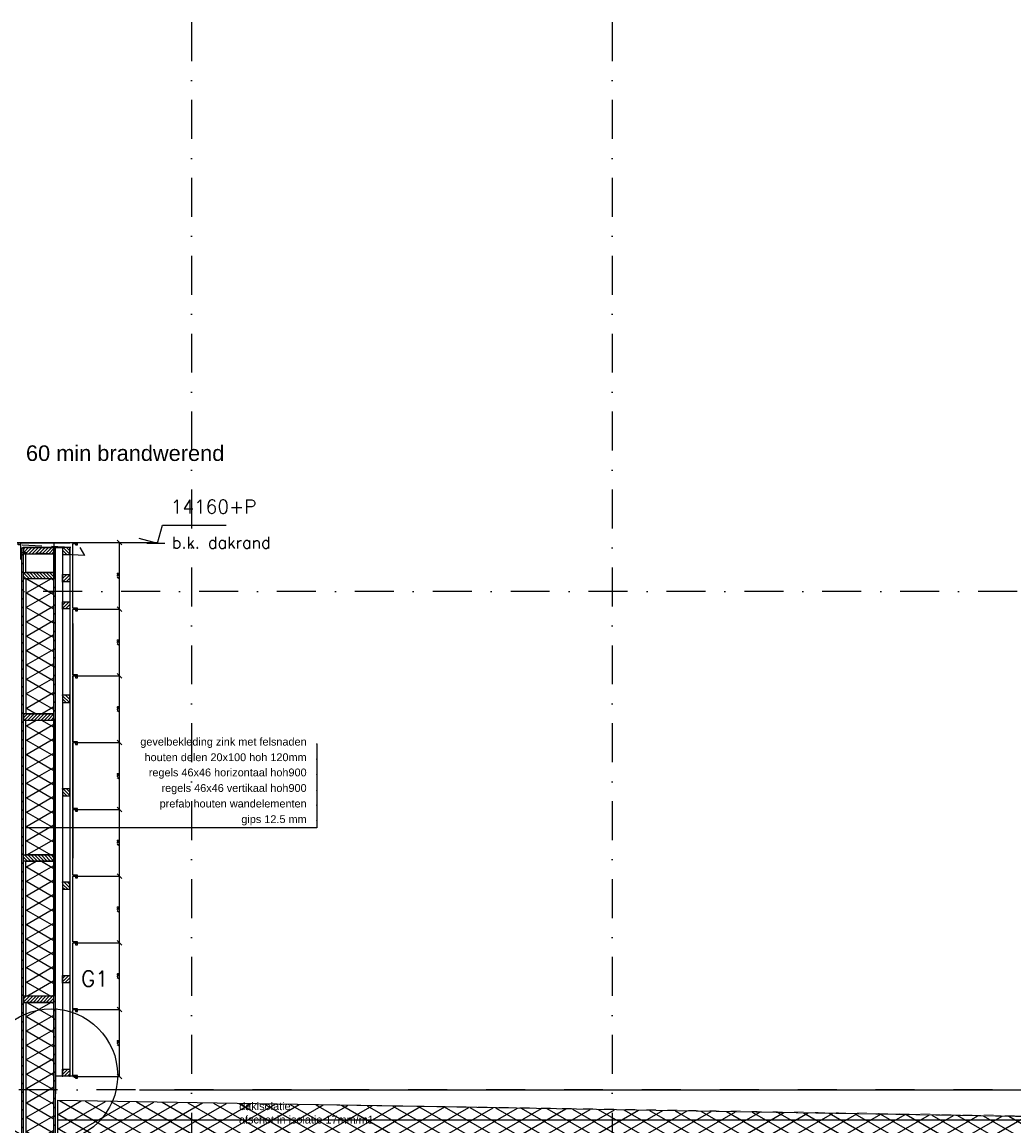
# Model space of a CAD drawing. Extents: x 0 to 317513, y 0 to 193913.
# Tile 24 of 69: x 187831 to 194198, y 102865 to 109951. Entities that reach past the tile are written whole.
import ezdxf
from ezdxf.enums import TextEntityAlignment as Align

# ---------------------------------------------------------------- set-up
doc = ezdxf.new("R2010")
doc.units = 0
doc.header["$LTSCALE"] = 20
doc.header["$MEASUREMENT"] = 0
doc.header["$PDSIZE"] = -1
for name, pattern in [('DASHDOT', [25, 12.5, -6.25, 0, -6.25]), ('DD1', [2.66667, 1.66667, -0.5, 0, -0.5]), ('HIDDEN', [9.375, 6.25, -3.125])]:
    doc.linetypes.add(name, pattern=pattern)
doc.layers.get('0').update_dxf_attribs({"linetype": 'CONTINUOUS'})
doc.layers.get('DEFPOINTS').update_dxf_attribs({"linetype": 'CONTINUOUS'})
for name, color, linetype in [('25', 7, 'CONTINUOUS'), ('_DETAILNUMMERS', 4, 'CONTINUOUS'), ('_DETAILNUMMERSTEKST', 4, 'CONTINUOUS'), ('A--01A1_ACEER', 1, 'CONTINUOUS'), ('A--A21--_F-23-', 9, 'CONTINUOUS'), ('A--A25--_F--3-', 9, 'CONTINUOUS'), ('A--A42--_F-23-', 9, 'CONTINUOUS'), ('A--L13D3_VLOEREN', 3, 'CONTINUOUS'), ('A--L13DC4_VLOEREN', 4, 'HIDDEN'), ('A--L21--', 3, 'CONTINUOUS'), ('A--L21D2_BUITENWAND', 2, 'CONTINUOUS'), ('A--L21DC1_BUITENWAND', 1, 'HIDDEN'), ('A--L25--', 7, 'CONTINUOUS'), ('A--L25--_F-23-', 7, 'CONTINUOUS'), ('A--L31A1_BUITENKOZIJN', 1, 'CONTINUOUS'), ('A--L42--', 7, 'CONTINUOUS'), ('A--L42--_F-23-', 7, 'CONTINUOUS'), ('A--M$1A-_F123-', 1, 'CONTINUOUS'), ('A--M01A1_MAATVOERING', 1, 'CONTINUOUS'), ('A--M01B1_HOOGTE_MAATV', 1, 'CONTINUOUS'), ('A--T$1A-_F123_20', 1, 'CONTINUOUS'), ('A--T01B2_HOOGTE_MAATV', 2, 'CONTINUOUS'), ('A--T01B3_HOOGTE_MAATV', 3, 'CONTINUOUS'), ('STRAMIEN', 8, 'DD1'), ('X--LR---_CP', 7, 'CONTINUOUS')]:
    doc.layers.add(name, color=color, linetype=linetype)
doc.styles.add('EB2', font='ARIAL.TTF')
doc.styles.add('HIEMSTRA', font='romans.shx')
doc.styles.add('HOOGTEXT', font='ROMANS.shx', dxfattribs={"height": 2.5})
doc.styles.add('MAATLIJN', font='ROMANS')
doc.dimstyles.new('ALFA25', dxfattribs={"dimscale": 0.3, "dimtxt": 50, "dimasz": 100, "dimexe": 0, "dimexo": 0, "dimgap": 2, "dimtad": 1, "dimdec": 0, "dimzin": 0, "dimdsep": 46, "dimtxsty": 'MAATLIJN', "dimblk1": 'OBLIQUE', "dimblk2": 'OBLIQUE', "dimsah": 1, "dimcen": 0, "dimclrd": 1, "dimclre": 1, "dimclrt": 2, "dimadec": 0, "dimazin": 0, "dimtfac": 0.75, "dimtdec": 4, "dimtix": 1, "dimtmove": 2, "dimatfit": 3, "dimldrblk": 'OBLIQUE', "dimfxl": 0, "dimtvp": 1.5, "dimtolj": 1, "dimtzin": 0, "dimarcsym": 0})

# ---------------------------------------------------------------- blocks, each defined once
blk = doc.blocks.new('*U466')
at = {"layer": 'A--A42--_F-23-', "linetype": 'Continuous'}
h = blk.add_hatch(dxfattribs=at)
h.set_pattern_fill('ALFALINE', color=256, scale=40, style=0)
h.set_pattern_definition([(45, (-187834.23, -101805.453), (-28.284271, 28.284271), [])])
h.paths.add_polyline_path([(0, 0), (-5, 0), (-5, 4769.9), (0, 4769.9), (5, 4769.9), (5, 0)])
at = {"layer": 'A--L42--_F-23-', "color": 2, "linetype": 'Continuous'}
for points in [[(0, 0), (-5, 0), (-5, 4769.9), (0, 4769.9)], [(0, 0), (5, 0), (5, 4769.9), (0, 4769.9)]]:
    blk.add_lwpolyline(points, dxfattribs=at)
blk = doc.blocks.new('*U465')
at = {"layer": 'A--A42--_F-23-', "linetype": 'Continuous'}
h = blk.add_hatch(dxfattribs=at)
h.set_pattern_fill('ALFALINE', color=256, scale=40, style=0)
h.set_pattern_definition([(45, (-188040.184, -101805.453), (-28.284271, 28.284271), [])])
h.paths.add_polyline_path([(0, 0), (-5, 0), (-5, 4771.9), (0, 4771.9), (5, 4771.9), (5, 0)])
at = {"layer": 'A--L42--_F-23-', "color": 2, "linetype": 'Continuous'}
for points in [[(0, 0), (-5, 0), (-5, 4771.9), (0, 4771.9)], [(0, 0), (5, 0), (5, 4771.9), (0, 4771.9)]]:
    blk.add_lwpolyline(points, dxfattribs=at)
blk = doc.blocks.new('NH40_196')
at = {"layer": 'A--A25--_F--3-'}
h = blk.add_hatch(dxfattribs=at)
h.set_pattern_fill('ALFALINE', color=256, scale=15, style=0, pattern_type=2)
h.set_pattern_definition([(45, (-6, 0), (-10.6066, 10.6066), [])])
h.paths.add_polyline_path([(0, 0), (0, 196), (40, 196), (40, 0)])
at = {"layer": 'A--L25--_F-23-', "color": 2, "linetype": 'Continuous'}
blk.add_lwpolyline([(0, 0), (0, 196), (40, 196), (40, 0)], close=True, dxfattribs=at)
at = {"layer": 'X--LR---_CP'}
for p in [(0, 0), (0, 0), (40, 0)]:
    blk.add_point(p, dxfattribs=at)
blk = doc.blocks.new('Q020261-')
at = {"layer": 'A--A25--_F--3-'}
h = blk.add_hatch(dxfattribs=at)
h.set_pattern_fill('ALFALINE', color=256, scale=15, style=0, pattern_type=2)
h.set_pattern_definition([(45, (0, 0), (-10.6066, 10.6066), [])])
h.paths.add_polyline_path([(0, 0), (0, 46), (46, 46), (46, 0)])
at = {"layer": 'A--L25--_F-23-', "color": 2, "linetype": 'Continuous'}
blk.add_lwpolyline([(0, 0), (0, 46), (46, 46), (46, 0)], close=True, dxfattribs=at)
at = {"layer": 'X--LR---_CP'}
for p in [(0, 0), (0, 0), (46, 0)]:
    blk.add_point(p, dxfattribs=at)
blk = doc.blocks.new('_OBLIQUE')
at = {"color": 0, "linetype": 'ByBlock'}
blk.add_line((-0.5, -0.5), (0.5, 0.5), dxfattribs=at)
blk = doc.blocks.new('*D398')
at = {"color": 1, "linetype": 'ByBlock'}
for p, q in [((195366.4, 116137.3), (195653.7, 116137.3)), ((195653.7, 115708.8), (195653.7, 116137.3)), ((195353.9, 115708.8), (195653.7, 115708.8))]:
    blk.add_line(p, q, dxfattribs=at)
at = {"layer": 'DEFPOINTS', "color": 0, "linetype": 'ByBlock'}
for p in [(195366.4, 116137.3), (195653.7, 116137.3), (195353.9, 115708.8)]:
    blk.add_point(p, dxfattribs=at)
at = {"color": 1, "linetype": 'ByBlock', "xscale": 30, "yscale": 30, "zscale": 30}
for p, rotation in [((195653.7, 116137.3), 90), ((195653.7, 115708.8), 270)]:
    blk.add_blockref('_OBLIQUE', p, dxfattribs=dict(at, rotation=rotation))
at = {"color": 2, "linetype": 'ByBlock', "insert": (195645.6, 115923.1), "char_height": 15, "attachment_point": 5, "rotation": 90, "style": 'MAATLIJN'}
blk.add_mtext('\\A1;429', dxfattribs=at)
blk = doc.blocks.new('*D399')
at = {"color": 1, "linetype": 'ByBlock'}
for p, q in [((195366.4, 115708.8), (195653.7, 115708.8)), ((195653.7, 115280.4), (195653.7, 115708.8)), ((195353.9, 115280.4), (195653.7, 115280.4))]:
    blk.add_line(p, q, dxfattribs=at)
at = {"layer": 'DEFPOINTS', "color": 0, "linetype": 'ByBlock'}
for p in [(195366.4, 115708.8), (195653.7, 115708.8), (195353.9, 115280.4)]:
    blk.add_point(p, dxfattribs=at)
at = {"color": 1, "linetype": 'ByBlock', "xscale": 30, "yscale": 30, "zscale": 30}
for p, rotation in [((195653.7, 115708.8), 90), ((195653.7, 115280.4), 270)]:
    blk.add_blockref('_OBLIQUE', p, dxfattribs=dict(at, rotation=rotation))
at = {"color": 2, "linetype": 'ByBlock', "insert": (195645.6, 115494.6), "char_height": 15, "attachment_point": 5, "rotation": 90, "style": 'MAATLIJN'}
blk.add_mtext('\\A1;429', dxfattribs=at)
blk = doc.blocks.new('*D400')
at = {"color": 1, "linetype": 'ByBlock'}
for p, q in [((195366.4, 115280.4), (195653.7, 115280.4)), ((195653.7, 114851.9), (195653.7, 115280.4)), ((195353.9, 114851.9), (195653.7, 114851.9))]:
    blk.add_line(p, q, dxfattribs=at)
at = {"layer": 'DEFPOINTS', "color": 0, "linetype": 'ByBlock'}
for p in [(195366.4, 115280.4), (195653.7, 115280.4), (195353.9, 114851.9)]:
    blk.add_point(p, dxfattribs=at)
at = {"color": 1, "linetype": 'ByBlock', "xscale": 30, "yscale": 30, "zscale": 30}
for p, rotation in [((195653.7, 115280.4), 90), ((195653.7, 114851.9), 270)]:
    blk.add_blockref('_OBLIQUE', p, dxfattribs=dict(at, rotation=rotation))
at = {"color": 2, "linetype": 'ByBlock', "insert": (195645.6, 115066.1), "char_height": 15, "attachment_point": 5, "rotation": 90, "style": 'MAATLIJN'}
blk.add_mtext('\\A1;429', dxfattribs=at)
blk = doc.blocks.new('*D401')
at = {"color": 1, "linetype": 'ByBlock'}
for p, q in [((195366.4, 114851.9), (195653.7, 114851.9)), ((195653.7, 114423.4), (195653.7, 114851.9)), ((195353.9, 114423.4), (195653.7, 114423.4))]:
    blk.add_line(p, q, dxfattribs=at)
at = {"layer": 'DEFPOINTS', "color": 0, "linetype": 'ByBlock'}
for p in [(195366.4, 114851.9), (195653.7, 114851.9), (195353.9, 114423.4)]:
    blk.add_point(p, dxfattribs=at)
at = {"color": 1, "linetype": 'ByBlock', "xscale": 30, "yscale": 30, "zscale": 30}
for p, rotation in [((195653.7, 114851.9), 90), ((195653.7, 114423.4), 270)]:
    blk.add_blockref('_OBLIQUE', p, dxfattribs=dict(at, rotation=rotation))
at = {"color": 2, "linetype": 'ByBlock', "insert": (195645.6, 114637.6), "char_height": 15, "attachment_point": 5, "rotation": 90, "style": 'MAATLIJN'}
blk.add_mtext('\\A1;429', dxfattribs=at)
blk = doc.blocks.new('*D402')
at = {"color": 1, "linetype": 'ByBlock'}
for p, q in [((195366.4, 114423.4), (195653.7, 114423.4)), ((195653.7, 113994.9), (195653.7, 114423.4)), ((195353.9, 113994.9), (195653.7, 113994.9))]:
    blk.add_line(p, q, dxfattribs=at)
at = {"layer": 'DEFPOINTS', "color": 0, "linetype": 'ByBlock'}
for p in [(195366.4, 114423.4), (195653.7, 114423.4), (195353.9, 113994.9)]:
    blk.add_point(p, dxfattribs=at)
at = {"color": 1, "linetype": 'ByBlock', "xscale": 30, "yscale": 30, "zscale": 30}
for p, rotation in [((195653.7, 114423.4), 90), ((195653.7, 113994.9), 270)]:
    blk.add_blockref('_OBLIQUE', p, dxfattribs=dict(at, rotation=rotation))
at = {"color": 2, "linetype": 'ByBlock', "insert": (195645.6, 114209.2), "char_height": 15, "attachment_point": 5, "rotation": 90, "style": 'MAATLIJN'}
blk.add_mtext('\\A1;429', dxfattribs=at)
blk = doc.blocks.new('*D403')
at = {"color": 1, "linetype": 'ByBlock'}
for p, q in [((195366.4, 113994.9), (195653.7, 113994.9)), ((195653.7, 113566.5), (195653.7, 113994.9)), ((195353.9, 113566.5), (195653.7, 113566.5))]:
    blk.add_line(p, q, dxfattribs=at)
at = {"layer": 'DEFPOINTS', "color": 0, "linetype": 'ByBlock'}
for p in [(195366.4, 113994.9), (195653.7, 113994.9), (195353.9, 113566.5)]:
    blk.add_point(p, dxfattribs=at)
at = {"color": 1, "linetype": 'ByBlock', "xscale": 30, "yscale": 30, "zscale": 30}
for p, rotation in [((195653.7, 113994.9), 90), ((195653.7, 113566.5), 270)]:
    blk.add_blockref('_OBLIQUE', p, dxfattribs=dict(at, rotation=rotation))
at = {"color": 2, "linetype": 'ByBlock', "insert": (195645.6, 113780.7), "char_height": 15, "attachment_point": 5, "rotation": 90, "style": 'MAATLIJN'}
blk.add_mtext('\\A1;429', dxfattribs=at)
blk = doc.blocks.new('*D404')
at = {"color": 1, "linetype": 'ByBlock'}
for p, q in [((195366.4, 113566.5), (195653.7, 113566.5)), ((195653.7, 113138), (195653.7, 113566.5)), ((195353.9, 113138), (195653.7, 113138))]:
    blk.add_line(p, q, dxfattribs=at)
at = {"layer": 'DEFPOINTS', "color": 0, "linetype": 'ByBlock'}
for p in [(195366.4, 113566.5), (195653.7, 113566.5), (195353.9, 113138)]:
    blk.add_point(p, dxfattribs=at)
at = {"color": 1, "linetype": 'ByBlock', "xscale": 30, "yscale": 30, "zscale": 30}
for p, rotation in [((195653.7, 113566.5), 90), ((195653.7, 113138), 270)]:
    blk.add_blockref('_OBLIQUE', p, dxfattribs=dict(at, rotation=rotation))
at = {"color": 2, "linetype": 'ByBlock', "insert": (195645.6, 113352.2), "char_height": 15, "attachment_point": 5, "rotation": 90, "style": 'MAATLIJN'}
blk.add_mtext('\\A1;429', dxfattribs=at)
blk = doc.blocks.new('*D405')
at = {"color": 1, "linetype": 'ByBlock'}
for p, q in [((195366.4, 113138), (195653.7, 113138)), ((195653.7, 112709.5), (195653.7, 113138)), ((195353.9, 112709.5), (195653.7, 112709.5))]:
    blk.add_line(p, q, dxfattribs=at)
at = {"layer": 'DEFPOINTS', "color": 0, "linetype": 'ByBlock'}
for p in [(195366.4, 113138), (195653.7, 113138), (195353.9, 112709.5)]:
    blk.add_point(p, dxfattribs=at)
at = {"color": 1, "linetype": 'ByBlock', "xscale": 30, "yscale": 30, "zscale": 30}
for p, rotation in [((195653.7, 113138), 90), ((195653.7, 112709.5), 270)]:
    blk.add_blockref('_OBLIQUE', p, dxfattribs=dict(at, rotation=rotation))
at = {"color": 2, "linetype": 'ByBlock', "insert": (195645.6, 112923.8), "char_height": 15, "attachment_point": 5, "rotation": 90, "style": 'MAATLIJN'}
blk.add_mtext('\\A1;429', dxfattribs=at)
blk = doc.blocks.new('HOOGTEP')
at = {"layer": 'A--M01A1_MAATVOERING'}
for p, q in [((0, 0), (0.62, 2.33)), ((0.62, 2.33), (8.79, 2.33)), ((-2.41, 0.65), (0, 0))]:
    blk.add_line(p, q, dxfattribs=at)
at = {"layer": 'A--M01B1_HOOGTE_MAATV'}
blk.add_line((-1.38, 0), (0.91, 0), dxfattribs=at)
at = {"layer": 'A--T01B2_HOOGTE_MAATV', "style": 'HOOGTEXT', "flags": 4}
blk.add_attdef('TEKST', (1.84, -0.67), '', height=1.5, dxfattribs=at)
at = {"layer": 'A--T01B3_HOOGTE_MAATV', "style": 'HOOGTEXT', "flags": 4}
blk.add_attdef('HOOGTE', (1.67, 3.82), '', height=1.75, dxfattribs=at)

msp = doc.modelspace()

# ---------------------------------------------------------------- hatches: boundary and pattern name
at = {"layer": 'A--A21--_F-23-'}
h = msp.add_hatch(dxfattribs=at)
h.set_pattern_fill('ALFAISO', color=256, scale=80, angle=270, style=0, pattern_type=2)
h.set_pattern_definition([(330, (75618.31, 1947.54), (40, 69.282032), []), (30, (75618.31, 1947.54), (-40, 69.282032), [])])
h.paths.add_polyline_path([(188034.73, 106376.87), (187854.73, 106376.87), (187854.73, 105510.58), (188034.73, 105510.58)])
h = msp.add_hatch(dxfattribs=at)
h.set_pattern_fill('ALFAISO', color=256, scale=80, angle=270, style=0, pattern_type=2)
h.set_pattern_definition([(30, (75618.77, 209033.63), (40, -69.282032), []), (330, (75618.77, 209033.63), (-40, -69.282032), [])])
h.paths.add_polyline_path([(188035.18, 104604.3), (187855.18, 104604.3), (187855.18, 105470.58), (188035.18, 105470.58)])
h = msp.add_hatch(dxfattribs=at)
h.set_pattern_fill('ALFAISO', color=256, scale=80, angle=270, style=0, pattern_type=2)
h.set_pattern_definition([(30, (75618.77, 208127.346), (40, -69.282032), []), (330, (75618.77, 208127.346), (-40, -69.282032), [])])
h.paths.add_polyline_path([(188035.18, 103698.02), (187855.18, 103698.02), (187855.18, 104564.3), (188035.18, 104564.3)])
h = msp.add_hatch(dxfattribs=at)
h.set_pattern_fill('ALFAISO', color=256, scale=80, angle=270, style=0, pattern_type=2)
h.set_pattern_definition([(330, (75618.77, -771.31), (40, 69.282032), []), (30, (75618.77, -771.31), (-40, 69.282032), [])])
h.paths.add_polyline_path([(188035.18, 103658.02), (187855.18, 103658.02), (187855.18, 102791.74), (188035.18, 102791.74)])
h = msp.add_hatch(dxfattribs=at)
h.set_pattern_fill('ALFAISO', color=256, scale=80, angle=270, style=0, pattern_type=2)
h.set_pattern_definition([(330, (204142.45, 97258.46), (40, 69.28203), []), (30, (204142.45, 97258.46), (-40, 69.28203), [])])
h.paths.add_polyline_path([(213154.14, 103028.07), (206619.1, 102903.37), (206519.1, 102903.36), (201131.81, 103003.21), (195716.18, 102903.05), (195619.1, 102903.05), (188057.68, 103027.59), (188057.68, 102742.88), (213154.14, 102743.56)])

# ---------------------------------------------------------------- linework, layer by layer
at = {"layer": '_DETAILNUMMERS'}
msp.add_circle((188017.22, 103189.26), 427.26, dxfattribs=at)
at = {"layer": 'A--01A1_ACEER'}
for p, q in [((188700.87, 106607.37), (188372.99, 106607.37)), ((188583.91, 103095.9), (220909.1, 103095.9))]:
    msp.add_line(p, q, dxfattribs=at)
at = {"layer": 'A--L13D3_VLOEREN'}
msp.add_line((213154.12, 102903.55), (188057.68, 102902.83), dxfattribs=at)
at = {"layer": 'A--L13DC4_VLOEREN', "const_width": 1}
msp.add_lwpolyline([(210879.4, 102989.1), (213153.62, 103032.76), (206569.1, 102906.36), (201132.62, 103006.19), (195667.64, 102906.05), (188055.22, 103030.77), (195669.1, 102910.41), (201132.98, 103009.95), (203382, 102968.47), (206569.1, 102910.67), (211412.4, 103001.84), (213172.37, 103032.77), (213172.37, 103032.77), (213172.37, 102896.6), (213208.76, 102885.9), (213267.98, 102885.9), (213327.2, 102885.9), (213421.41, 102885.9), (213421.41, 102889.34), (213438.58, 102906.5)], dxfattribs=at)
at = {"layer": 'A--L21--'}
for points in [[(188034.73, 106416.87), (187854.73, 106416.87), (187854.73, 106537.37), (188034.73, 106537.37)], [(188034.73, 106376.87), (187854.73, 106376.87), (187854.73, 105510.58), (188034.73, 105510.58)], [(188035.18, 104604.3), (187855.18, 104604.3), (187855.18, 105470.58), (188035.18, 105470.58)], [(188035.18, 103698.02), (187855.18, 103698.02), (187855.18, 104564.3), (188035.18, 104564.3)], [(188035.18, 103658.02), (187855.18, 103658.02), (187855.18, 102791.74), (188035.18, 102791.74)], [(213154.14, 103028.07), (206619.1, 102903.37), (206519.1, 102903.36), (201131.81, 103003.21), (195716.18, 102903.05), (195619.1, 102903.05), (195619.1, 102903.05), (188057.68, 103027.59), (188057.68, 102742.88), (213154.14, 102743.56)]]:
    msp.add_lwpolyline(points, close=True, dxfattribs=at)
at = {"layer": 'A--L21D2_BUITENWAND'}
for p, q in [((187855.45, 106607.37), (188137.17, 106607.37)), ((187855.45, 106577.37), (188091.14, 106577.37)), ((188091.14, 106577.37), (188091.21, 103188.74)), ((188091.18, 106577.37), (188091.18, 105809.76)), ((188137.17, 106577.37), (188137.21, 103188.74)), ((188045.13, 103621.82), (188045.21, 103188.73))]:
    msp.add_line(p, q, dxfattribs=at)
at = {"layer": 'A--L21D2_BUITENWAND', "color": 4}
for p, q in [((188180.21, 103605.74), (188174.21, 103605.74)), ((188180.21, 103605.73), (188174.21, 103605.73)), ((188184.21, 103614.74), (188184.21, 103609.74)), ((188184.21, 103614.73), (188184.21, 103609.73))]:
    msp.add_line(p, q, dxfattribs=at)
for points in [[(188172.96, 106603.37), (188172.96, 106595.55), (188187.21, 106595.55), (188187.21, 106607.37), (188187.21, 106607.37), (187799, 106607.37)], [(187819.66, 106603.37), (187819.66, 106595.55), (187805.41, 106595.55), (187805.41, 106607.37), (187805.41, 106607.37), (188075.41, 106607.37)], [(187807.55, 106607.89), (187840.87, 106607.89), (187840.87, 106607.89), (187819.66, 106607.89), (187819.66, 106501.78)], [(188165.98, 106607.89), (188132.66, 106607.89), (188132.66, 106607.89), (188035.66, 106607.89), (188035.66, 106501.78)], [(188175.53, 103183.74), (188142.21, 103183.74), (188142.21, 103183.74), (188045.21, 103183.74), (188045.21, 103070.76)]]:
    msp.add_lwpolyline(points, dxfattribs=at)
for points in [[(188172.96, 106178.5), (188172.96, 106170.68), (188187.21, 106170.68), (188187.21, 106188.03), (188157.21, 106188.03), (188157.21, 106600.64, -0.4142153), (188161.21, 106604.64), (188178.07, 106604.64, -0.4103655), (188180.07, 106602.66), (188180.08, 106597.82)], [(188172.96, 105750.03), (188172.96, 105742.21), (188187.21, 105742.21), (188187.21, 105759.56), (188157.21, 105759.56), (188157.21, 106179.03, -0.4142153), (188161.21, 106183.03), (188178.07, 106183.03, -0.4103655), (188180.07, 106181.06), (188180.08, 106176.21)], [(188172.96, 105321.56), (188172.96, 105313.74), (188187.21, 105313.74), (188187.21, 105331.09), (188157.21, 105331.09), (188157.21, 105750.56, -0.4142153), (188161.21, 105754.56), (188178.07, 105754.56, -0.4103655), (188180.07, 105752.59), (188180.08, 105747.74)], [(188172.96, 104893.09), (188172.96, 104885.27), (188187.21, 104885.27), (188187.21, 104902.62), (188157.21, 104902.62), (188157.21, 105322.09, -0.4142153), (188161.21, 105326.09), (188178.07, 105326.09, -0.4103655), (188180.07, 105324.12), (188180.08, 105319.27)], [(188172.96, 104464.62), (188172.96, 104456.8), (188187.21, 104456.8), (188187.21, 104474.15), (188157.21, 104474.15), (188157.21, 104893.62, -0.4142153), (188161.21, 104897.62), (188178.07, 104897.62, -0.4103655), (188180.07, 104895.65), (188180.08, 104890.8)], [(188172.96, 104040.15), (188172.96, 104028.33), (188187.21, 104028.33), (188187.21, 104045.68), (188157.21, 104045.68), (188157.21, 104465.15, -0.4142153), (188161.21, 104469.15), (188178.07, 104469.15, -0.4103655), (188180.07, 104467.18), (188180.08, 104462.33)], [(188172.96, 103607.68), (188172.96, 103599.86), (188187.21, 103599.86), (188187.21, 103617.21), (188157.21, 103617.21), (188157.21, 104036.68, -0.4142153), (188161.21, 104040.68), (188178.07, 104040.68, -0.4103655), (188180.07, 104038.7), (188180.08, 104033.86)], [(188165.69, 103178.74), (188187.21, 103178.74), (188187.21, 103188.74), (188157.21, 103188.74), (188157.21, 103611.21, -0.4142153), (188161.21, 103615.21), (188178.07, 103615.21, -0.4103655), (188180.07, 103613.23), (188180.08, 103608.38)], [(188172.96, 103179.21), (188172.96, 103171.38), (188187.21, 103171.38), (188187.21, 103188.74), (188157.21, 103188.74), (188157.21, 103608.21, -0.4142153), (188161.21, 103612.21), (188178.07, 103612.21, -0.4103655), (188180.07, 103610.23), (188180.08, 103605.38)]]:
    msp.add_lwpolyline(points, format="xyb", dxfattribs=at)
for centre, start, end in [((188180.21, 103614.74), 0, 90), ((188180.21, 103614.73), 0, 90), ((188180.21, 103609.74), 270, 0), ((188180.21, 103609.73), 270, 0)]:
    msp.add_arc(centre, 4, start, end, dxfattribs=at)
at = {"layer": 'A--L21DC1_BUITENWAND'}
msp.add_lwpolyline([(187832.44, 106594.86), (188202.03, 106577.87), (188231.72, 106526.45), (187832.44, 106544.81)], dxfattribs=at)
at = {"layer": 'A--L31A1_BUITENKOZIJN'}
msp.add_line((188156.55, 106089.88), (188156.55, 104583.88), dxfattribs=at)
at = {"layer": 'A--T$1A-_F123_20'}
msp.add_lwpolyline([(189722.71, 105316.71), (189722.99, 104778.51), (187859.33, 104778.51)], dxfattribs=at)
at = {"layer": 'A--T$1A-_F123_20', "const_width": 4.75}
for points in [[(189720.08, 105316.71, 1), (189725.33, 105316.71, 1)], [(189720.37, 105219.33, 1), (189725.62, 105219.33, 1)], [(189720.37, 105119.33, 1), (189725.62, 105119.33, 1)], [(189720.37, 105019.33, 1), (189725.62, 105019.33, 1)], [(189720.37, 104924.19, 1), (189725.62, 104924.19, 1)], [(189720.37, 104824.19, 1), (189725.62, 104824.19, 1)]]:
    msp.add_lwpolyline(points, format="xyb", close=True, dxfattribs=at)
at = {"layer": 'STRAMIEN', "linetype": 'DASHDOT'}
for p, q in [((188919.1, 109950.72), (188919.1, 90560.27)), ((191619.1, 109950.72), (191619.1, 90560.27)), ((232225.64, 106295.9), (153920.77, 106295.9)), ((224566.51, 103095.9), (154278.59, 103095.9))]:
    msp.add_line(p, q, dxfattribs=at)

# ---------------------------------------------------------------- block references
at = {"xscale": 50, "yscale": 50, "zscale": 50}
msp.add_blockref('HOOGTEP', (188700.87, 106605.9), dxfattribs=at).add_auto_attribs({'TEKST': 'b.k. dakrand', 'HOOGTE': '14160+P'})
at = {"layer": '25', "xscale": -1, "rotation": 180}
for p in [(188091.19, 106578.32), (188091.19, 105029.74)]:
    msp.add_blockref('Q020261-', p, dxfattribs=at)
at = {"layer": '25'}
for p in [(188091.19, 106183.74), (188091.19, 103783.74)]:
    msp.add_blockref('Q020261-', p, dxfattribs=at)
at = {"layer": 'A--L25--', "xscale": -1}
for name, p, rotation in [('NH40_196', (187839.64, 106537.37), 270), ('Q020261-', (188091.21, 105629.74), 180), ('NH40_196', (187839.18, 105470.58), 270), ('Q020261-', (188091.21, 104429.74), 180), ('NH40_196', (187839.64, 103658.02), 270)]:
    msp.add_blockref(name, p, dxfattribs=dict(at, rotation=rotation))
at = {"layer": 'A--L25--', "rotation": 270}
for p in [(187839.18, 106416.87), (187839.64, 104604.3)]:
    msp.add_blockref('NH40_196', p, dxfattribs=at)
at = {"layer": 'A--L25--'}
for p in [(188091.21, 106358.52), (188091.21, 103183.74)]:
    msp.add_blockref('Q020261-', p, dxfattribs=at)
at = {"layer": 'A--L42--'}
for name, p in [('*U466', (187834.23, 101805.45)), ('*U465', (188040.18, 101805.45))]:
    msp.add_blockref(name, p, dxfattribs=at)

# ---------------------------------------------------------------- texts
at = {"layer": '_DETAILNUMMERSTEKST', "style": 'HIEMSTRA'}
msp.add_text('G1', height=100, dxfattribs=at).set_placement((188209.43, 103760.22))
at = {"layer": 'A--01A1_ACEER', "style": 'EB2'}
msp.add_text('60 min brandwerend', height=100, dxfattribs=at).set_placement((189129.17, 107133.57), align=Align.RIGHT)
at = {"layer": 'A--T$1A-_F123_20', "style": 'EB2'}
for s, p in [('gevelbekleding zink met felsnaden', (189657.55, 105306.55)), ('houten delen 20x100 hoh 120mm', (189657.55, 105206.55)), ('regels 46x46 horizontaal hoh900', (189657.55, 105109.17)), ('regels 46x46 vertikaal hoh900', (189657.55, 105009.17)), ('prefab houten wandelementen', (189657.55, 104909.17)), ('gips 12.5 mm', (189657.55, 104809.17))]:
    msp.add_text(s, height=50, dxfattribs=at).set_placement(p, align=Align.RIGHT)
for s, p in [('dakisolatie ', (189224.58, 102966.57)), ('afschot in isolatie 17mm/m1', (189223.01, 102880.59))]:
    msp.add_text(s, height=50, dxfattribs=at).set_placement(p)

# ---------------------------------------------------------------- dimensions: what is measured, and where the dimension line sits
at = {"layer": 'A--M$1A-_F123-'}
for base, p1, p2, picture, middle in [((188456.96, 106610.98), (188157.21, 106182.5), (188169.64, 106610.98), '*D398', (188448.86, 106396.74)), ((188456.96, 106182.5), (188157.21, 105754.03), (188169.64, 106182.5), '*D399', (188448.86, 105968.27)), ((188456.96, 105754.03), (188157.21, 105325.56), (188169.64, 105754.03), '*D400', (188448.86, 105539.8)), ((188456.96, 105325.56), (188157.21, 104897.09), (188169.64, 105325.56), '*D401', (188448.86, 105111.33)), ((188456.96, 104897.09), (188157.21, 104468.62), (188169.64, 104897.09), '*D402', (188448.86, 104682.86)), ((188456.96, 104468.62), (188157.21, 104040.15), (188169.64, 104468.62), '*D403', (188448.86, 104254.38)), ((188456.96, 104040.15), (188157.21, 103611.68), (188169.64, 104040.15), '*D404', (188448.86, 103825.91)), ((188456.96, 103611.68), (188157.21, 103183.21), (188169.64, 103611.68), '*D405', (188448.86, 103397.44))]:
    dim = msp.add_linear_dim(base=base, p1=p1, p2=p2, angle=90, dimstyle='ALFA25', dxfattribs=at)
    dim.commit()
    dim.dimension.update_dxf_attribs({"geometry": picture, "text_midpoint": middle, "insert": (-7196.71, -9526.32)})

doc.saveas('drawing.dxf')
